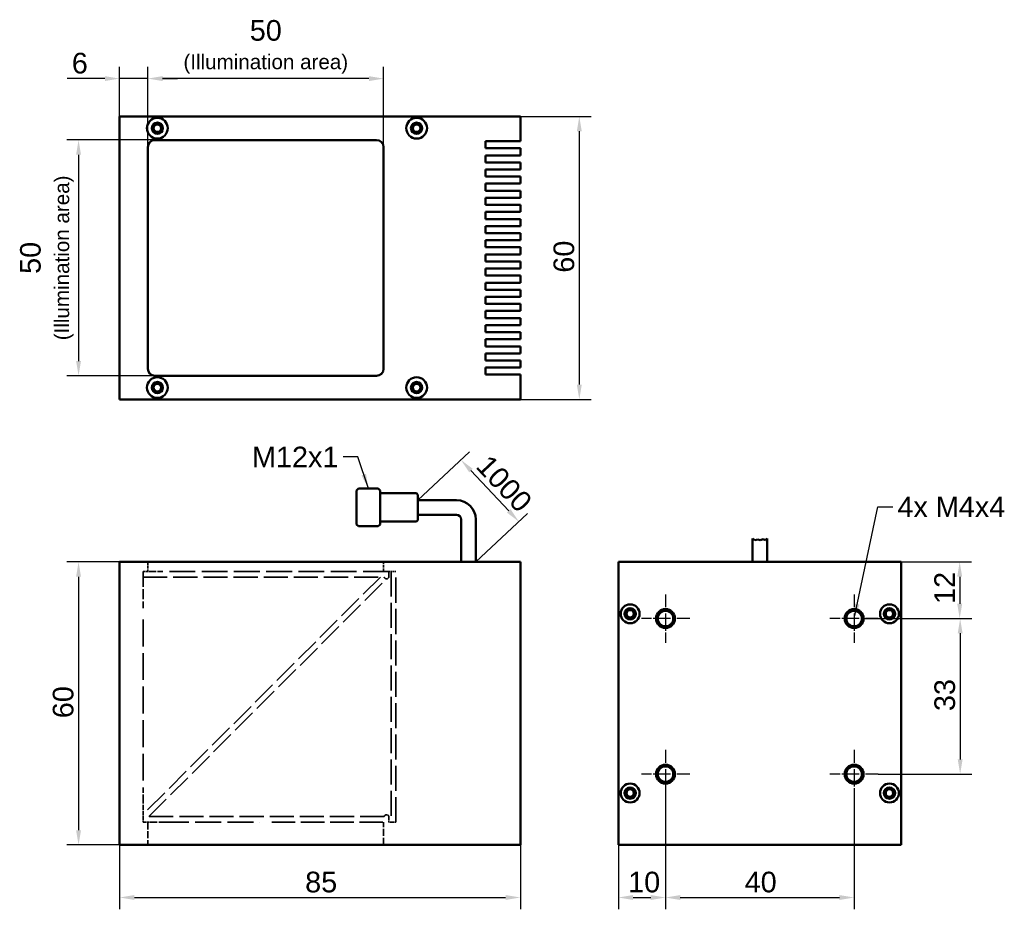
# Paper-space layout 'Blatt_1' of a CAD drawing. Header units: millimetres. Extents: x 7 to 216, y 8 to 197.
import ezdxf

# ---------------------------------------------------------------- set-up
doc = ezdxf.new("R2010")
doc.units = ezdxf.units.MM
doc.header["$LTSCALE"] = 1.25
doc.linetypes.add('CHAIN', pattern=[0.3543, 0.2362, -0.0295, 0.0591, -0.0295])
doc.linetypes.add('DASHED', pattern=[0.2067, 0.1654, -0.0413])
for name, color, linetype, lineweight in [('Bemaßungen(DIN)', 179, 'Continuous', 25), ('Mittelpunktmarkierung(DIN)', 179, 'Continuous', 25), ('Sichtbare Kanten(DIN)', 179, 'Continuous', 50), ('Skizziergeometrie(DIN)', 179, 'Continuous', 50), ('Symbole(DIN)', 179, 'Continuous', 25), ('Verdeckte Kanten(DIN)', 179, 'DASHED', 35)]:
    doc.layers.add(name, color=color, linetype=linetype, lineweight=lineweight)
doc.styles.add('STANDARD-BSI~0', font='arial.ttf')
doc.dimstyles.new('Katalogzeichnungen', dxfattribs={"dimscale": 1.25, "dimtxt": 3.5, "dimasz": 2.5, "dimexe": 2, "dimexo": 0, "dimgap": 0.8, "dimtad": 1, "dimrnd": 1e-08, "dimdsep": 46, "dimtxsty": 'STANDARD-BSI~0', "dimcen": 0.09, "dimdle": 10, "dimclrd": 250, "dimclre": 250, "dimclrt": 250, "dimazin": 2, "dimtfac": 1, "dimtmove": 0, "dimatfit": 3, "dimfxl": 1, "dimtolj": 1, "dimtzin": 0, "dimlwd": 25, "dimlwe": 25, "dimarcsym": 0})
doc.dimstyles.new('Katalogzeichnungen$7', dxfattribs={"dimscale": 1.25, "dimtxt": 3.5, "dimasz": 2.5, "dimexe": 2, "dimexo": 0, "dimgap": 0.8, "dimtad": 1, "dimrnd": 1e-08, "dimdsep": 46, "dimtxsty": 'STANDARD-BSI~0', "dimcen": 0.09, "dimdle": 10, "dimclrd": 179, "dimclre": 250, "dimclrt": 250, "dimazin": 2, "dimtfac": 1, "dimtmove": 0, "dimatfit": 3, "dimfxl": 1, "dimtolj": 1, "dimtzin": 0, "dimlwd": 25, "dimlwe": 25, "dimarcsym": 0})

# ---------------------------------------------------------------- blocks, each defined once
blk = doc.blocks.new('*D9')
at = {"layer": 'Bemaßungen(DIN)', "color": 250, "linetype": 'Continuous', "lineweight": 25}
for p, q in [((35.47, 171.04), (16.76, 171.04)), ((19.26, 167.91), (19.26, 124.16)), ((35.47, 121.04), (16.76, 121.04))]:
    blk.add_line(p, q, dxfattribs=at)
at = {"layer": 'Bemaßungen(DIN)', "color": 250, "linetype": 'Continuous'}
for points in [[(18.74, 167.91), (19.78, 167.91), (19.26, 171.04)], [(18.74, 124.16), (19.78, 124.16), (19.26, 121.04)]]:
    blk.add_solid(points, dxfattribs=at)
at = {"layer": 'Defpoints', "color": 0, "linetype": 'Continuous'}
for p in [(35.47, 171.04), (19.26, 121.04), (35.47, 121.04)]:
    blk.add_point(p, dxfattribs=at)
at = {"layer": 'Bemaßungen(DIN)', "color": 250, "linetype": 'Continuous', "lineweight": 25, "insert": (6.85, 146.04), "char_height": 4.375, "attachment_point": 2, "rotation": 90, "style": 'STANDARD-BSI~0'}
blk.add_mtext('\\A1;\\fArial|b0|i0;\\H4.3750;50\\P\\fArial|b0|i0;\\H3.1250;(Illumination area)', dxfattribs=at)
blk = doc.blocks.new('*D10')
at = {"layer": 'Bemaßungen(DIN)', "color": 250, "linetype": 'Continuous', "lineweight": 25}
for p, q in [((91.23, 94.67), (102.17, 104.93)), ((102.49, 100.94), (110.5, 92.4)), ((103.52, 81.57), (114.46, 91.83))]:
    blk.add_line(p, q, dxfattribs=at)
at = {"layer": 'Bemaßungen(DIN)', "color": 250, "linetype": 'Continuous'}
for points in [[(102.87, 101.3), (102.11, 100.59), (100.35, 103.22)], [(110.88, 92.76), (110.12, 92.04), (112.64, 90.12)]]:
    blk.add_solid(points, dxfattribs=at)
at = {"layer": 'Defpoints', "color": 0, "linetype": 'Continuous'}
for p in [(91.23, 94.67), (112.64, 90.12), (103.52, 81.57)]:
    blk.add_point(p, dxfattribs=at)
at = {"layer": 'Bemaßungen(DIN)', "color": 250, "linetype": 'Continuous', "lineweight": 25, "insert": (105.35, 105.88), "char_height": 4.375, "attachment_point": 1, "rotation": 313.1681, "style": 'STANDARD-BSI~0'}
blk.add_mtext('\\A1; \\fArial|b0|i0;\\H4.3750;1000', dxfattribs=at)
blk = doc.blocks.new('*D11')
at = {"layer": 'Bemaßungen(DIN)', "color": 250, "linetype": 'Continuous', "lineweight": 25}
for p, q in [((33.97, 169.54), (33.97, 186.56)), ((83.97, 169.54), (83.97, 186.56)), ((80.85, 184.06), (37.1, 184.06))]:
    blk.add_line(p, q, dxfattribs=at)
at = {"layer": 'Bemaßungen(DIN)', "color": 250, "linetype": 'Continuous'}
for points in [[(37.1, 184.58), (37.1, 183.54), (33.97, 184.06)], [(80.85, 184.58), (80.85, 183.54), (83.97, 184.06)]]:
    blk.add_solid(points, dxfattribs=at)
at = {"layer": 'Defpoints', "color": 0, "linetype": 'Continuous'}
for p in [(33.97, 184.06), (33.97, 169.54), (83.97, 169.54)]:
    blk.add_point(p, dxfattribs=at)
at = {"layer": 'Bemaßungen(DIN)', "color": 250, "linetype": 'Continuous', "lineweight": 25, "insert": (58.97, 196.47), "char_height": 4.375, "attachment_point": 2, "style": 'STANDARD-BSI~0'}
blk.add_mtext('\\A1;\\fArial|b0|i0;\\H4.3750;50\\P\\fArial|b0|i0;\\H3.1250;(Illumination area)', dxfattribs=at)
blk = doc.blocks.new('*D12')
at = {"layer": 'Bemaßungen(DIN)', "color": 250, "linetype": 'Continuous', "lineweight": 25}
for p, q in [((112.97, 176.04), (127.97, 176.04)), ((125.47, 172.91), (125.47, 119.16)), ((112.97, 116.04), (127.97, 116.04))]:
    blk.add_line(p, q, dxfattribs=at)
at = {"layer": 'Bemaßungen(DIN)', "color": 250, "linetype": 'Continuous'}
for points in [[(124.95, 172.91), (125.99, 172.91), (125.47, 176.04)], [(124.95, 119.16), (125.99, 119.16), (125.47, 116.04)]]:
    blk.add_solid(points, dxfattribs=at)
at = {"layer": 'Defpoints', "color": 0, "linetype": 'Continuous'}
for p in [(112.97, 176.04), (112.97, 116.04), (125.47, 116.04)]:
    blk.add_point(p, dxfattribs=at)
at = {"layer": 'Bemaßungen(DIN)', "color": 250, "linetype": 'Continuous', "lineweight": 25, "insert": (120, 142.9), "char_height": 4.375, "attachment_point": 1, "rotation": 90, "style": 'STANDARD-BSI~0'}
blk.add_mtext('\\A1;60', dxfattribs=at)
blk = doc.blocks.new('*D13')
at = {"layer": 'Bemaßungen(DIN)', "color": 250, "linetype": 'Continuous', "lineweight": 25}
for p, q in [((27.97, 26.37), (27.97, 7.91)), ((112.97, 21.57), (112.97, 7.91)), ((31.1, 10.41), (109.85, 10.41))]:
    blk.add_line(p, q, dxfattribs=at)
at = {"layer": 'Bemaßungen(DIN)', "color": 250, "linetype": 'Continuous'}
for points in [[(31.1, 10.93), (31.1, 9.89), (27.97, 10.41)], [(109.85, 10.93), (109.85, 9.89), (112.97, 10.41)]]:
    blk.add_solid(points, dxfattribs=at)
at = {"layer": 'Defpoints', "color": 0, "linetype": 'Continuous'}
for p in [(27.97, 26.37), (112.97, 21.57), (112.97, 10.41)]:
    blk.add_point(p, dxfattribs=at)
at = {"layer": 'Bemaßungen(DIN)', "color": 250, "linetype": 'Continuous', "lineweight": 25, "insert": (67.32, 15.88), "char_height": 4.375, "attachment_point": 1, "style": 'STANDARD-BSI~0'}
blk.add_mtext('\\A1;85', dxfattribs=at)
blk = doc.blocks.new('*D14')
at = {"layer": 'Bemaßungen(DIN)', "color": 250, "linetype": 'Continuous', "lineweight": 25}
for p, q in [((27.97, 81.57), (16.76, 81.57)), ((19.26, 78.44), (19.26, 24.69)), ((27.97, 21.57), (16.76, 21.57))]:
    blk.add_line(p, q, dxfattribs=at)
at = {"layer": 'Bemaßungen(DIN)', "color": 250, "linetype": 'Continuous'}
for points in [[(18.74, 78.44), (19.78, 78.44), (19.26, 81.57)], [(18.74, 24.69), (19.78, 24.69), (19.26, 21.57)]]:
    blk.add_solid(points, dxfattribs=at)
at = {"layer": 'Defpoints', "color": 0, "linetype": 'Continuous'}
for p in [(27.97, 81.57), (19.26, 21.57), (27.97, 21.57)]:
    blk.add_point(p, dxfattribs=at)
at = {"layer": 'Bemaßungen(DIN)', "color": 250, "linetype": 'Continuous', "lineweight": 25, "insert": (13.79, 48.43), "char_height": 4.375, "attachment_point": 1, "rotation": 90, "style": 'STANDARD-BSI~0'}
blk.add_mtext('\\A1;60', dxfattribs=at)
blk = doc.blocks.new('*D15')
at = {"layer": 'Bemaßungen(DIN)', "color": 250, "linetype": 'Continuous', "lineweight": 25}
for p, q in [((188.88, 69.57), (208.75, 69.57)), ((206.25, 66.44), (206.25, 39.69)), ((188.88, 36.57), (208.75, 36.57))]:
    blk.add_line(p, q, dxfattribs=at)
at = {"layer": 'Bemaßungen(DIN)', "color": 250, "linetype": 'Continuous'}
for points in [[(205.73, 66.44), (206.77, 66.44), (206.25, 69.57)], [(205.73, 39.69), (206.77, 39.69), (206.25, 36.57)]]:
    blk.add_solid(points, dxfattribs=at)
at = {"layer": 'Defpoints', "color": 0, "linetype": 'Continuous'}
for p in [(188.88, 69.57), (188.88, 36.57), (206.25, 36.57)]:
    blk.add_point(p, dxfattribs=at)
at = {"layer": 'Bemaßungen(DIN)', "color": 250, "linetype": 'Continuous', "lineweight": 25, "insert": (200.78, 49.94), "char_height": 4.375, "attachment_point": 1, "rotation": 90, "style": 'STANDARD-BSI~0'}
blk.add_mtext('\\A1;33', dxfattribs=at)
blk = doc.blocks.new('*D16')
at = {"layer": 'Bemaßungen(DIN)', "color": 250, "linetype": 'Continuous', "lineweight": 25}
for p, q in [((193.75, 81.57), (208.65, 81.57)), ((206.15, 78.44), (206.15, 72.69)), ((185.4, 69.57), (208.65, 69.57))]:
    blk.add_line(p, q, dxfattribs=at)
at = {"layer": 'Bemaßungen(DIN)', "color": 250, "linetype": 'Continuous'}
for points in [[(205.63, 78.44), (206.68, 78.44), (206.15, 81.57)], [(205.63, 72.69), (206.68, 72.69), (206.15, 69.57)]]:
    blk.add_solid(points, dxfattribs=at)
at = {"layer": 'Defpoints', "color": 0, "linetype": 'Continuous'}
for p in [(193.75, 81.57), (185.4, 69.57), (206.15, 69.57)]:
    blk.add_point(p, dxfattribs=at)
at = {"layer": 'Bemaßungen(DIN)', "color": 250, "linetype": 'Continuous', "lineweight": 25, "insert": (200.76, 72.66), "char_height": 4.375, "attachment_point": 1, "rotation": 90, "style": 'STANDARD-BSI~0'}
blk.add_mtext('\\A1;12', dxfattribs=at)
blk = doc.blocks.new('*D17')
at = {"layer": 'Bemaßungen(DIN)', "color": 250, "linetype": 'Continuous', "lineweight": 25}
for p, q in [((143.75, 36.57), (143.75, 7.91)), ((183.75, 31.44), (183.75, 7.91)), ((146.88, 10.41), (180.63, 10.41))]:
    blk.add_line(p, q, dxfattribs=at)
at = {"layer": 'Bemaßungen(DIN)', "color": 250, "linetype": 'Continuous'}
for points in [[(146.88, 10.93), (146.88, 9.89), (143.75, 10.41)], [(180.63, 10.93), (180.63, 9.89), (183.75, 10.41)]]:
    blk.add_solid(points, dxfattribs=at)
at = {"layer": 'Defpoints', "color": 0, "linetype": 'Continuous'}
for p in [(143.75, 36.57), (183.75, 31.44), (183.75, 10.41)]:
    blk.add_point(p, dxfattribs=at)
at = {"layer": 'Bemaßungen(DIN)', "color": 250, "linetype": 'Continuous', "lineweight": 25, "insert": (160.54, 15.88), "char_height": 4.375, "attachment_point": 1, "style": 'STANDARD-BSI~0'}
blk.add_mtext('\\A1;40', dxfattribs=at)
blk = doc.blocks.new('*D18')
at = {"layer": 'Bemaßungen(DIN)', "color": 250, "linetype": 'Continuous', "lineweight": 25}
for p, q in [((143.75, 31.44), (143.75, 7.91)), ((133.75, 21.57), (133.75, 7.91)), ((136.88, 10.41), (140.63, 10.41))]:
    blk.add_line(p, q, dxfattribs=at)
at = {"layer": 'Bemaßungen(DIN)', "color": 250, "linetype": 'Continuous'}
for points in [[(136.88, 10.93), (136.88, 9.89), (133.75, 10.41)], [(140.63, 10.93), (140.63, 9.89), (143.75, 10.41)]]:
    blk.add_solid(points, dxfattribs=at)
at = {"layer": 'Defpoints', "color": 0, "linetype": 'Continuous'}
for p in [(143.75, 31.44), (133.75, 21.57), (143.75, 10.41)]:
    blk.add_point(p, dxfattribs=at)
at = {"layer": 'Bemaßungen(DIN)', "color": 250, "linetype": 'Continuous', "lineweight": 25, "insert": (135.83, 15.88), "char_height": 4.375, "attachment_point": 1, "style": 'STANDARD-BSI~0'}
blk.add_mtext('\\A1;10', dxfattribs=at)
blk = doc.blocks.new('*D19')
at = {"layer": 'Bemaßungen(DIN)', "color": 250, "linetype": 'Continuous', "lineweight": 25}
for p, q in [((27.97, 176.04), (27.97, 186.56)), ((33.97, 169.54), (33.97, 186.56)), ((24.85, 184.06), (16.83, 184.06)), ((33.97, 184.06), (27.97, 184.06)), ((37.1, 184.06), (40.22, 184.06))]:
    blk.add_line(p, q, dxfattribs=at)
at = {"layer": 'Bemaßungen(DIN)', "color": 250, "linetype": 'Continuous'}
for points in [[(24.85, 184.58), (24.85, 183.54), (27.97, 184.06)], [(37.1, 184.58), (37.1, 183.54), (33.97, 184.06)]]:
    blk.add_solid(points, dxfattribs=at)
at = {"layer": 'Defpoints', "color": 0, "linetype": 'Continuous'}
for p in [(27.97, 184.06), (27.97, 176.04), (33.97, 169.54)]:
    blk.add_point(p, dxfattribs=at)
at = {"layer": 'Bemaßungen(DIN)', "color": 250, "linetype": 'Continuous', "lineweight": 25, "insert": (17.83, 189.53), "char_height": 4.375, "attachment_point": 1, "style": 'STANDARD-BSI~0'}
blk.add_mtext('\\A1;6', dxfattribs=at)

psp = doc.layouts.new('Blatt_1')

# ---------------------------------------------------------------- linework, layer by layer
at = {"layer": 'Mittelpunktmarkierung(DIN)', "linetype": 'CHAIN', "ltscale": 9.111801}
for p, q in [((143.753, 74.694), (143.753, 64.444)), ((183.753, 74.694), (183.753, 64.444)), ((148.878, 69.569), (138.628, 69.569)), ((188.878, 69.569), (178.628, 69.569)), ((143.753, 41.694), (143.753, 31.444)), ((183.753, 41.694), (183.753, 31.444)), ((148.878, 36.569), (138.628, 36.569)), ((188.878, 36.569), (178.628, 36.569))]:
    psp.add_line(p, q, dxfattribs=at)
at = {"layer": 'Sichtbare Kanten(DIN)'}
for p, q in [((27.971, 176.035), (27.971, 116.035)), ((27.971, 176.035), (103.571, 176.035)), ((103.571, 176.035), (112.971, 176.035)), ((112.971, 176.035), (112.971, 170.785)), ((33.971, 169.535), (33.971, 122.535)), ((82.471, 171.035), (35.471, 171.035)), ((83.971, 122.535), (83.971, 169.535)), ((105.571, 170.785), (105.571, 169.285)), ((112.971, 170.785), (105.571, 170.785)), ((105.571, 169.285), (112.971, 169.285)), ((112.971, 169.285), (112.971, 167.785)), ((105.571, 167.785), (105.571, 166.285)), ((112.971, 167.785), (105.571, 167.785)), ((105.571, 166.285), (112.971, 166.285)), ((112.971, 166.285), (112.971, 164.785)), ((105.571, 164.785), (105.571, 163.285)), ((112.971, 164.785), (105.571, 164.785)), ((105.571, 163.285), (112.971, 163.285)), ((112.971, 163.285), (112.971, 161.785)), ((105.571, 161.785), (105.571, 160.285)), ((112.971, 161.785), (105.571, 161.785)), ((105.571, 160.285), (112.971, 160.285)), ((105.571, 158.785), (105.571, 157.285)), ((112.971, 158.785), (105.571, 158.785)), ((112.971, 160.285), (112.971, 158.785)), ((105.571, 157.285), (112.971, 157.285)), ((112.971, 157.285), (112.971, 155.785)), ((105.571, 155.785), (105.571, 154.285)), ((112.971, 155.785), (105.571, 155.785)), ((105.571, 154.285), (112.971, 154.285)), ((105.571, 152.785), (105.571, 151.285)), ((112.971, 152.785), (105.571, 152.785)), ((112.971, 154.285), (112.971, 152.785)), ((105.571, 151.285), (112.971, 151.285)), ((112.971, 151.285), (112.971, 149.785)), ((105.571, 149.785), (105.571, 148.285)), ((112.971, 149.785), (105.571, 149.785)), ((105.571, 148.285), (112.971, 148.285)), ((112.971, 148.285), (112.971, 146.785)), ((105.571, 146.785), (105.571, 145.285)), ((112.971, 146.785), (105.571, 146.785)), ((105.571, 145.285), (112.971, 145.285)), ((112.971, 145.285), (112.971, 143.785)), ((105.571, 143.785), (105.571, 142.285)), ((112.971, 143.785), (105.571, 143.785)), ((105.571, 142.285), (112.971, 142.285)), ((112.971, 142.285), (112.971, 140.785)), ((105.571, 140.785), (105.571, 139.285)), ((112.971, 140.785), (105.571, 140.785)), ((105.571, 139.285), (112.971, 139.285)), ((112.971, 139.285), (112.971, 137.785)), ((105.571, 137.785), (105.571, 136.285)), ((112.971, 137.785), (105.571, 137.785)), ((105.571, 136.285), (112.971, 136.285)), ((112.971, 136.285), (112.971, 134.785)), ((105.571, 134.785), (105.571, 133.285)), ((112.971, 134.785), (105.571, 134.785)), ((105.571, 133.285), (112.971, 133.285)), ((105.571, 131.785), (105.571, 130.285)), ((112.971, 131.785), (105.571, 131.785)), ((112.971, 133.285), (112.971, 131.785)), ((105.571, 130.285), (112.971, 130.285)), ((112.971, 130.285), (112.971, 128.785)), ((105.571, 128.785), (105.571, 127.285)), ((112.971, 128.785), (105.571, 128.785)), ((105.571, 127.285), (112.971, 127.285)), ((105.571, 125.785), (105.571, 124.285)), ((112.971, 125.785), (105.571, 125.785)), ((112.971, 127.285), (112.971, 125.785)), ((105.571, 124.285), (112.971, 124.285)), ((112.971, 124.285), (112.971, 122.785)), ((105.571, 122.785), (105.571, 121.285)), ((112.971, 122.785), (105.571, 122.785)), ((105.571, 121.285), (112.971, 121.285)), ((112.971, 121.285), (112.971, 116.035)), ((35.471, 121.035), (82.471, 121.035)), ((103.571, 116.035), (27.971, 116.035)), ((103.571, 116.035), (112.971, 116.035)), ((100.421, 81.569), (100.421, 86.569)), ((103.521, 81.569), (103.521, 86.569)), ((162.203, 81.569), (162.203, 86.569)), ((165.303, 81.569), (165.303, 86.569)), ((103.571, 81.569), (27.971, 81.569)), ((27.971, 81.569), (27.971, 79.569)), ((103.571, 81.569), (112.971, 81.569)), ((112.971, 81.569), (112.971, 21.569)), ((133.753, 81.569), (193.753, 81.569)), ((133.753, 81.569), (133.753, 79.569)), ((193.753, 81.569), (193.753, 79.569)), ((27.971, 26.369), (27.971, 79.569)), ((133.753, 79.569), (133.753, 26.369)), ((193.753, 26.369), (193.753, 79.569)), ((27.971, 21.569), (27.971, 26.369)), ((133.753, 21.569), (133.753, 26.369)), ((193.753, 21.569), (193.753, 26.369)), ((27.971, 21.569), (103.571, 21.569)), ((103.571, 21.569), (112.971, 21.569)), ((193.753, 21.569), (133.753, 21.569))]:
    psp.add_line(p, q, dxfattribs=at)
for centre, radius in [((35.971, 173.535), 2.2), ((90.971, 173.535), 2.2), ((35.971, 173.535), 1.2), ((35.971, 173.535), 1), ((35.971, 173.535), 0.8), ((90.971, 173.535), 1.2), ((90.971, 173.535), 1), ((90.971, 173.535), 0.8), ((35.971, 118.535), 2.2), ((35.971, 118.535), 1.2), ((35.971, 118.535), 1), ((35.971, 118.535), 0.8), ((90.971, 118.535), 2.2), ((90.971, 118.535), 1.2), ((90.971, 118.535), 1), ((90.971, 118.535), 0.8), ((136.253, 70.569), 2), ((136.253, 70.569), 1.2), ((136.253, 70.569), 1), ((136.253, 70.569), 0.8), ((143.753, 69.569), 2), ((143.753, 69.569), 1.65), ((183.753, 69.569), 2), ((183.753, 69.569), 1.65), ((191.253, 70.569), 2), ((191.253, 70.569), 1.2), ((191.253, 70.569), 1), ((191.253, 70.569), 0.8), ((143.753, 36.569), 2), ((143.753, 36.569), 1.65), ((183.753, 36.569), 2), ((183.753, 36.569), 1.65), ((136.253, 32.569), 2), ((136.253, 32.569), 1.2), ((136.253, 32.569), 1), ((191.253, 32.569), 2), ((191.253, 32.569), 1.2), ((191.253, 32.569), 1), ((136.253, 32.569), 0.8), ((191.253, 32.569), 0.8)]:
    psp.add_circle(centre, radius, dxfattribs=at)
for centre, start, end in [((35.471, 169.535), 90, 180), ((82.471, 169.535), 0, 90), ((35.471, 122.535), 180, 270), ((82.471, 122.535), 270, 0)]:
    psp.add_arc(centre, 1.5, start, end, dxfattribs=at)
at = {"layer": 'Skizziergeometrie(DIN)'}
for p, q in [((78.233, 96.719), (78.633, 97.119)), ((78.233, 96.719), (78.233, 89.519)), ((82.833, 97.119), (78.633, 97.119)), ((82.833, 97.119), (83.233, 96.719)), ((83.233, 89.519), (83.233, 96.719)), ((83.233, 96.119), (90.933, 96.119)), ((90.933, 96.119), (91.233, 95.819)), ((91.233, 95.819), (91.233, 90.419)), ((91.233, 94.669), (99.421, 94.669)), ((90.933, 90.119), (83.233, 90.119)), ((91.233, 90.419), (90.933, 90.119)), ((91.233, 91.569), (99.421, 91.569)), ((100.421, 90.569), (100.421, 90.519)), ((100.421, 84.569), (100.421, 90.569)), ((103.521, 90.569), (103.521, 90.619)), ((103.521, 85.569), (103.521, 90.569)), ((78.233, 89.519), (78.633, 89.119)), ((78.633, 89.119), (82.833, 89.119)), ((83.233, 89.519), (82.833, 89.119)), ((162.203, 86.569), (162.693, 86.149)), ((162.693, 86.149), (163.34, 86.353)), ((163.34, 86.353), (163.834, 86.149)), ((163.834, 86.149), (164.456, 86.428)), ((164.456, 86.428), (164.978, 86.213)), ((164.978, 86.213), (165.303, 86.569))]:
    psp.add_line(p, q, dxfattribs=at)
for radius in [4.1, 1]:
    psp.add_arc((99.421, 90.569), radius, 0, 90, dxfattribs=at)
at = {"layer": 'Verdeckte Kanten(DIN)', "ltscale": 3.047415}
for p, q in [((33.971, 81.569), (33.971, 79.569)), ((83.971, 79.569), (83.971, 81.569))]:
    psp.add_line(p, q, dxfattribs=at)
at = {"layer": 'Verdeckte Kanten(DIN)', "ltscale": 1.828409}
for p, q in [((32.971, 79.569), (32.971, 78.369)), ((85.071, 78.369), (85.071, 79.569)), ((32.971, 27.569), (32.971, 26.369)), ((85.071, 26.369), (85.071, 27.569))]:
    psp.add_line(p, q, dxfattribs=at)
at = {"layer": 'Verdeckte Kanten(DIN)', "ltscale": 2.742663}
for p, q in [((34.771, 79.569), (32.971, 79.569)), ((32.971, 26.369), (34.771, 26.369))]:
    psp.add_line(p, q, dxfattribs=at)
at = {"layer": 'Verdeckte Kanten(DIN)', "ltscale": 5.744329}
for p, q in [((37.171, 79.569), (34.771, 79.569)), ((32.971, 33.769), (32.971, 31.369)), ((34.771, 26.369), (37.171, 26.369))]:
    psp.add_line(p, q, dxfattribs=at)
at = {"layer": 'Verdeckte Kanten(DIN)', "ltscale": 26.484207}
psp.add_line((85.071, 79.569), (37.171, 79.569), dxfattribs=at)
at = {"layer": 'Verdeckte Kanten(DIN)', "ltscale": 0.761779}
for p, q in [((85.571, 79.569), (85.071, 79.569)), ((85.071, 26.369), (85.571, 26.369))]:
    psp.add_line(p, q, dxfattribs=at)
at = {"layer": 'Verdeckte Kanten(DIN)', "ltscale": 25.737783}
for p, q in [((85.571, 79.569), (85.571, 26.369)), ((86.571, 26.369), (86.571, 79.569))]:
    psp.add_line(p, q, dxfattribs=at)
at = {"layer": 'Verdeckte Kanten(DIN)', "ltscale": 1.523657}
for p, q in [((86.571, 79.569), (85.571, 79.569)), ((85.571, 26.369), (86.571, 26.369))]:
    psp.add_line(p, q, dxfattribs=at)
at = {"layer": 'Verdeckte Kanten(DIN)', "ltscale": 24.731215}
for p, q in [((32.971, 78.369), (84.09, 78.369)), ((84.09, 27.569), (32.971, 27.569))]:
    psp.add_line(p, q, dxfattribs=at)
at = {"layer": 'Verdeckte Kanten(DIN)', "ltscale": 25.030252}
psp.add_line((83.274, 78.369), (32.971, 28.066), dxfattribs=at)
at = {"layer": 'Verdeckte Kanten(DIN)', "ltscale": 10.056698}
psp.add_line((32.971, 78.369), (32.971, 71.769), dxfattribs=at)
at = {"layer": 'Verdeckte Kanten(DIN)', "ltscale": 25.077646}
psp.add_line((34.171, 27.569), (84.569, 77.968), dxfattribs=at)
at = {"layer": 'Verdeckte Kanten(DIN)', "ltscale": 27.556847}
psp.add_line((32.971, 69.369), (32.971, 33.769), dxfattribs=at)
at = {"layer": 'Verdeckte Kanten(DIN)', "ltscale": 5.032784}
psp.add_line((32.971, 31.369), (32.971, 28.066), dxfattribs=at)
at = {"layer": 'Verdeckte Kanten(DIN)', "ltscale": 0.757293}
psp.add_line((32.971, 28.066), (32.971, 27.569), dxfattribs=at)
at = {"layer": 'Verdeckte Kanten(DIN)', "ltscale": 7.313935}
for p, q in [((33.971, 26.369), (33.971, 21.569)), ((83.971, 21.569), (83.971, 26.369))]:
    psp.add_line(p, q, dxfattribs=at)
at = {"layer": 'Verdeckte Kanten(DIN)', "ltscale": 26.511852}
psp.add_line((37.171, 26.369), (57.721, 26.369), dxfattribs=at)
at = {"layer": 'Verdeckte Kanten(DIN)', "ltscale": 24.04451}
psp.add_line((60.221, 26.369), (85.071, 26.369), dxfattribs=at)
at = {"layer": 'Verdeckte Kanten(DIN)', "ltscale": 2.092629}
for centre, start, end in [((84.58, 78.467), 191.30993, 348.69007), ((84.58, 27.471), 11.30993, 168.69007)]:
    psp.add_arc(centre, 0.5, start, end, dxfattribs=at)

# ---------------------------------------------------------------- texts
at = {"layer": 'Symbole(DIN)', "color": 250, "char_height": 4.375, "attachment_point": 1, "style": 'STANDARD-BSI~0'}
for s, insert, width in [('{\\fArial|b0|i0;M12x1}', (56.038, 106.008), 18.34366), ('{\\fArial|b0|i0;\\H4.3750;4x \\fAIGDT|b0|i0;\\H4.3750;M\\fArial|b0|i0;\\H4.3750;4x4}', (192.939, 95.438), 22.90973)]:
    psp.add_mtext(s, dxfattribs=dict(at, insert=insert, width=width))

# ---------------------------------------------------------------- dimensions: what is measured, and where the dimension line sits
at = {"layer": 'Bemaßungen(DIN)', "color": 250, "linetype": 'Continuous', "lineweight": 25}
for base, p1, p2, angle, text, override, picture, middle in [((33.971, 184.064), (83.971, 169.535), (33.971, 169.535), 180, '\\fArial|b0|i0;\\H4.3750;<>\\P\\fArial|b0|i0;\\H3.1250;(Illumination area)', {"dimgap": 0.8, "dimdec": 2, "dimtol": 0, "dimlim": 0, "dimtp": 0, "dimtm": 0, "dimtdec": 2, "dimtofl": 0, "dimatfit": 1, "dimtvp": -0.25}, '*D11', (58.971, 184.064)), ((19.26, 121.035), (35.471, 171.035), (35.471, 121.035), 90, '\\fArial|b0|i0;\\H4.3750;<>\\P\\fArial|b0|i0;\\H3.1250;(Illumination area)', {"dimgap": 0.8, "dimdec": 2, "dimtol": 0, "dimlim": 0, "dimtp": 0, "dimtm": 0, "dimtdec": 2, "dimtofl": 0, "dimatfit": 1, "dimtvp": -0.25}, '*D9', (19.26, 146.035)), ((112.638, 90.121), (91.233, 94.669), (103.521, 81.569), 133.1681, ' \\fArial|b0|i0;\\H4.3750;1000', {"dimgap": 0.8, "dimdec": 2, "dimtol": 0, "dimlim": 0, "dimtp": 0, "dimtm": 0, "dimtdec": 2, "dimtofl": 0, "dimatfit": 1}, '*D10', (106.494, 96.671))]:
    dim = psp.add_linear_dim(base=base, p1=p1, p2=p2, angle=angle, text=text, dimstyle='Katalogzeichnungen', override=override, dxfattribs=at)
    dim.commit()
    dim.dimension.update_dxf_attribs({"geometry": picture, "text_midpoint": middle, "dimtype": 160})
for base, p1, p2, angle, override, picture, middle in [((27.971, 184.064), (33.971, 169.535), (27.971, 176.035), 180, {"dimgap": 0.8, "dimdec": 2, "dimtol": 0, "dimlim": 0, "dimtp": 0, "dimtm": 0, "dimtdec": 2, "dimtofl": 1, "dimatfit": 1}, '*D19', (19.276, 184.064)), ((125.471, 116.035), (112.971, 176.035), (112.971, 116.035), 90, {"dimgap": 0.8, "dimdec": 2, "dimtol": 0, "dimlim": 0, "dimtp": 0, "dimtm": 0, "dimtdec": 2, "dimtofl": 0, "dimatfit": 1}, '*D12', (125.471, 146.035)), ((19.26, 21.569), (27.971, 81.569), (27.971, 21.569), 90, {"dimgap": 0.8, "dimdec": 2, "dimtol": 0, "dimlim": 0, "dimtp": 0, "dimtm": 0, "dimtdec": 2, "dimtofl": 0, "dimatfit": 1}, '*D14', (19.26, 51.569)), ((206.155, 69.569), (193.753, 81.569), (185.403, 69.569), 90, {"dimgap": 0.8, "dimdec": 2, "dimtol": 0, "dimlim": 0, "dimtp": 0, "dimtm": 0, "dimtdec": 2, "dimtofl": 0, "dimatfit": 1}, '*D16', (206.155, 75.569)), ((206.253, 36.569), (188.878, 69.569), (188.878, 36.569), 90, {"dimgap": 0.8, "dimdec": 2, "dimtol": 0, "dimlim": 0, "dimtp": 0, "dimtm": 0, "dimtdec": 2, "dimtofl": 0, "dimatfit": 1}, '*D15', (206.253, 53.069)), ((183.753, 10.41), (143.753, 36.569), (183.753, 31.444), 180, {"dimgap": 0.8, "dimdec": 2, "dimtol": 0, "dimlim": 0, "dimtp": 0, "dimtm": 0, "dimtdec": 2, "dimtofl": 0, "dimatfit": 1}, '*D17', (163.753, 10.41)), ((143.753, 10.41), (133.753, 21.569), (143.753, 31.444), 180, {"dimgap": 0.8, "dimdec": 2, "dimtol": 0, "dimlim": 0, "dimtp": 0, "dimtm": 0, "dimtdec": 2, "dimtofl": 0, "dimatfit": 1}, '*D18', (138.753, 10.41)), ((112.971, 10.41), (27.971, 26.369), (112.971, 21.569), 180, {"dimgap": 0.8, "dimdec": 2, "dimtol": 0, "dimlim": 0, "dimtp": 0, "dimtm": 0, "dimtdec": 2, "dimtofl": 0, "dimatfit": 1}, '*D13', (70.471, 10.41))]:
    dim = psp.add_linear_dim(base=base, p1=p1, p2=p2, angle=angle, dimstyle='Katalogzeichnungen', override=override, dxfattribs=at)
    dim.commit()
    dim.dimension.update_dxf_attribs({"geometry": picture, "text_midpoint": middle, "dimtype": 160})

# ---------------------------------------------------------------- leaders
at = {"layer": 'Symbole(DIN)', "color": 179, "linetype": 'Continuous', "lineweight": 25, "annotation_type": 0, "has_hookline": 1}
for points, hookline_direction, text_width in [([(80.733, 97.119), (78.506, 103.82), (75.381, 103.82)], 1, 16.769), ([(183.753, 69.569), (188.814, 93.25), (191.939, 93.25)], 0, 22.673)]:
    psp.add_leader(points, dimstyle='Katalogzeichnungen$7', override={"dimtad": 0}, dxfattribs=dict(at, hookline_direction=hookline_direction, text_width=text_width))

doc.saveas('drawing.dxf')
